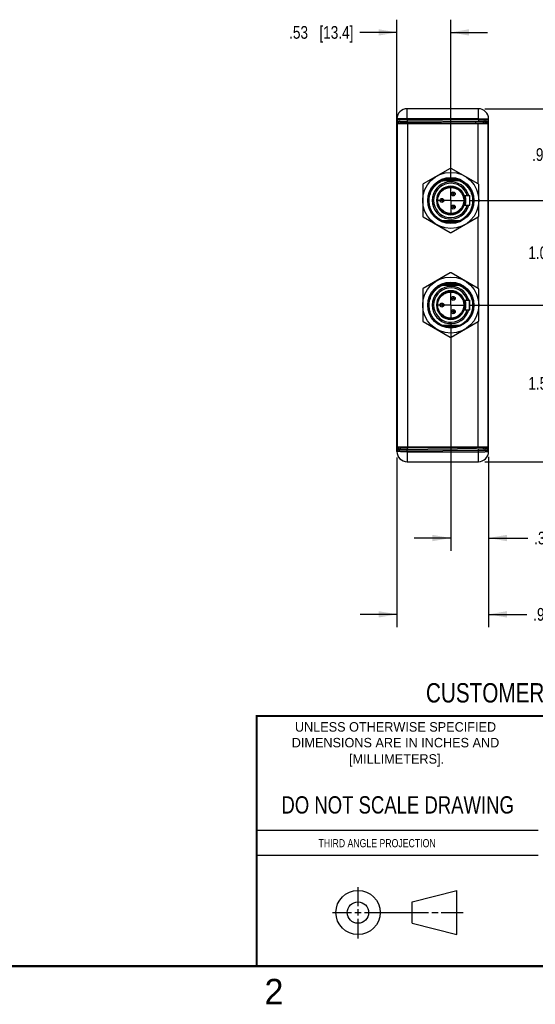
# Model space of a CAD drawing. Header units: inches. Extents: x 0 to 22, y 0 to 17.
# Tile 18 of 32: x 11.3 to 16.3, y 0.1 to 9.8. Entities that reach past the tile are written whole.
import ezdxf

# ---------------------------------------------------------------- set-up
doc = ezdxf.new("R2010")
doc.units = ezdxf.units.IN
doc.header["$LTSCALE"] = 1.21
doc.header["$MEASUREMENT"] = 0
doc.linetypes.add('CENTER', pattern=[0.6, 0.375, -0.075, 0.075, -0.075])
doc.layers.get('0').update_dxf_attribs({"linetype": 'CONTINUOUS'})
for name, color, linetype in [('02___PRT_ALL_AXES', 7, 'CONTINUOUS'), ('DEFAULT_1', 7, 'CENTER'), ('DIMENSIONS', 7, 'CONTINUOUS')]:
    doc.layers.add(name, color=color, linetype=linetype)
doc.styles.get("Standard").update_dxf_attribs({"font": 'txt', "width": 0.8})
doc.styles.add('TEXTSTYLE_2', font='txt')
doc.dimstyles.new('DIMSTYLE_1', dxfattribs={"dimtxt": 0.125, "dimasz": 0.18, "dimexe": 0.125, "dimexo": 0.0625, "dimgap": 0.0625, "dimtad": 0, "dimtih": 1, "dimtoh": 1, "dimzin": 4, "dimdsep": 46, "dimtxsty": 'STANDARD', "dimblk": '_FILLED', "dimblk1": '_FILLED', "dimblk2": '_FILLED', "dimcen": 0.09, "dimadec": 0, "dimazin": 0, "dimtp": 0.001, "dimtm": 0.001, "dimtfac": 1, "dimtofl": 0, "dimtmove": 0, "dimatfit": 3, "dimldrblk": '_FILLED', "dimfxl": 1, "dimtolj": 1, "dimtzin": 4, "dimarcsym": 0})

# ---------------------------------------------------------------- blocks, each defined once
blk = doc.blocks.new('_FILLED')
at = {"color": 0, "linetype": 'BYBLOCK'}
blk.add_solid([(0, 0), (-1, 0.174), (-1, -0.174)], dxfattribs=at)
blk = doc.blocks.new('*D2')
at = {"layer": 'DIMENSIONS', "color": 2, "linetype": 'CONTINUOUS'}
for p, q in [((15.8505, 8.9264), (16.7568, 8.9264)), ((16.6318, 8.9264), (16.6318, 8.6006)), ((16.6318, 8.0249), (16.6318, 8.3506)), ((15.7044, 8.0249), (16.7568, 8.0249))]:
    blk.add_line(p, q, dxfattribs=at)
at = {"layer": 'DIMENSIONS', "color": 2, "linetype": 'CONTINUOUS', "xscale": 0.18, "yscale": 0.18, "zscale": 0.18}
for p, rotation in [((16.6318, 8.9264), 90), ((16.6318, 8.0249), 270)]:
    blk.add_blockref('_FILLED', p, dxfattribs=dict(at, rotation=rotation))
at = {"layer": 'DIMENSIONS', "color": 2, "linetype": 'CONTINUOUS', "insert": (16.6318, 8.5381), "char_height": 0.125, "width": 1.025, "attachment_point": 2, "line_spacing_factor": 0.9}
blk.add_mtext('.90{\\Ftxt.shx;\\W1.000000;\\H0.125000; }[22.9]', dxfattribs=at)
blk = doc.blocks.new('*D3')
at = {"layer": 'DIMENSIONS', "color": 2, "linetype": 'CONTINUOUS'}
for p, q in [((15.7044, 8.0249), (16.7568, 8.0249)), ((16.6318, 8.0249), (16.6318, 7.6359)), ((16.6318, 6.9969), (16.6318, 7.3859)), ((15.7044, 6.9969), (16.7568, 6.9969))]:
    blk.add_line(p, q, dxfattribs=at)
at = {"layer": 'DIMENSIONS', "color": 2, "linetype": 'CONTINUOUS', "xscale": 0.18, "yscale": 0.18, "zscale": 0.18}
for p, rotation in [((16.6318, 8.0249), 90), ((16.6318, 6.9969), 270)]:
    blk.add_blockref('_FILLED', p, dxfattribs=dict(at, rotation=rotation))
at = {"layer": 'DIMENSIONS', "color": 2, "linetype": 'CONTINUOUS', "insert": (16.6318, 7.5734), "char_height": 0.125, "width": 1.125, "attachment_point": 2, "line_spacing_factor": 0.9}
blk.add_mtext('1.03{\\Ftxt.shx;\\W1.000000;\\H0.125000; }[26.1]', dxfattribs=at)
blk = doc.blocks.new('*D4')
at = {"layer": 'DIMENSIONS', "color": 2, "linetype": 'CONTINUOUS'}
for p, q in [((15.7044, 6.9969), (16.7568, 6.9969)), ((16.6318, 6.9969), (16.6318, 6.3521)), ((16.6318, 5.4574), (16.6318, 6.1021)), ((15.8505, 5.4574), (16.7568, 5.4574))]:
    blk.add_line(p, q, dxfattribs=at)
at = {"layer": 'DIMENSIONS', "color": 2, "linetype": 'CONTINUOUS', "xscale": 0.18, "yscale": 0.18, "zscale": 0.18}
for p, rotation in [((16.6318, 6.9969), 90), ((16.6318, 5.4574), 270)]:
    blk.add_blockref('_FILLED', p, dxfattribs=dict(at, rotation=rotation))
at = {"layer": 'DIMENSIONS', "color": 2, "linetype": 'CONTINUOUS', "insert": (16.6318, 6.2896), "char_height": 0.125, "width": 1.125, "attachment_point": 2, "line_spacing_factor": 0.9}
blk.add_mtext('1.54{\\Ftxt.shx;\\W1.000000;\\H0.125000; }[39.1]', dxfattribs=at)
blk = doc.blocks.new('*D5')
at = {"layer": 'DIMENSIONS', "color": 2, "linetype": 'CONTINUOUS'}
for p, q in [((15.5169, 6.8094), (15.5169, 4.5824)), ((15.888, 5.5063), (15.888, 4.5824)), ((15.5169, 4.7074), (15.1569, 4.7074)), ((15.888, 4.7074), (16.2737, 4.7074))]:
    blk.add_line(p, q, dxfattribs=at)
at = {"layer": 'DIMENSIONS', "color": 2, "linetype": 'CONTINUOUS', "xscale": 0.18, "yscale": 0.18, "zscale": 0.18}
blk.add_blockref('_FILLED', (15.5169, 4.7074), dxfattribs=at)
at = {"layer": 'DIMENSIONS', "color": 2, "linetype": 'CONTINUOUS', "xscale": 0.18, "yscale": 0.18, "zscale": 0.18, "rotation": 180}
blk.add_blockref('_FILLED', (15.888, 4.7074), dxfattribs=at)
at = {"layer": 'DIMENSIONS', "color": 2, "linetype": 'CONTINUOUS', "insert": (16.3362, 4.7699), "char_height": 0.125, "width": 0.925, "attachment_point": 1, "line_spacing_factor": 0.9}
blk.add_mtext('.37{\\Ftxt.shx;\\W1.000000;\\H0.125000; }[9.4]', dxfattribs=at)
blk = doc.blocks.new('*D6')
at = {"layer": 'DIMENSIONS', "color": 2, "linetype": 'CONTINUOUS'}
for p, q in [((14.988, 5.4987), (14.988, 3.8324)), ((15.888, 5.5063), (15.888, 3.8324)), ((14.988, 3.9574), (14.628, 3.9574)), ((15.888, 3.9574), (16.2641, 3.9574))]:
    blk.add_line(p, q, dxfattribs=at)
at = {"layer": 'DIMENSIONS', "color": 2, "linetype": 'CONTINUOUS', "xscale": 0.18, "yscale": 0.18, "zscale": 0.18}
blk.add_blockref('_FILLED', (14.988, 3.9574), dxfattribs=at)
at = {"layer": 'DIMENSIONS', "color": 2, "linetype": 'CONTINUOUS', "xscale": 0.18, "yscale": 0.18, "zscale": 0.18, "rotation": 180}
blk.add_blockref('_FILLED', (15.888, 3.9574), dxfattribs=at)
at = {"layer": 'DIMENSIONS', "color": 2, "linetype": 'CONTINUOUS', "insert": (16.3266, 4.0199), "char_height": 0.125, "width": 1.025, "attachment_point": 1, "line_spacing_factor": 0.9}
blk.add_mtext('.90{\\Ftxt.shx;\\W1.000000;\\H0.125000; }[22.9]', dxfattribs=at)
blk = doc.blocks.new('*D7')
at = {"layer": 'DIMENSIONS', "color": 2, "linetype": 'CONTINUOUS'}
for p, q in [((14.988, 8.65), (14.988, 9.8014)), ((15.5169, 8.2124), (15.5169, 9.8014)), ((14.988, 9.6764), (14.6235, 9.6764)), ((15.5169, 9.6764), (15.8769, 9.6764))]:
    blk.add_line(p, q, dxfattribs=at)
at = {"layer": 'DIMENSIONS', "color": 2, "linetype": 'CONTINUOUS', "xscale": 0.18, "yscale": 0.18, "zscale": 0.18}
blk.add_blockref('_FILLED', (14.988, 9.6764), dxfattribs=at)
at = {"layer": 'DIMENSIONS', "color": 2, "linetype": 'CONTINUOUS', "xscale": 0.18, "yscale": 0.18, "zscale": 0.18, "rotation": 180}
blk.add_blockref('_FILLED', (15.5169, 9.6764), dxfattribs=at)
at = {"layer": 'DIMENSIONS', "color": 2, "linetype": 'CONTINUOUS', "insert": (14.561, 9.7389), "char_height": 0.125, "width": 1.025, "attachment_point": 3, "line_spacing_factor": 0.9}
blk.add_mtext('.53{\\Ftxt.shx;\\W1.000000;\\H0.125000; }[13.4]', dxfattribs=at)
blk = doc.blocks.new('*D11')
at = {"layer": 'DIMENSIONS', "color": 2, "linetype": 'CONTINUOUS'}
for p, q in [((15.8505, 8.9264), (17.9896, 8.9264)), ((17.8646, 8.9264), (17.8646, 7.3169)), ((17.8646, 5.4574), (17.8646, 7.0669)), ((15.8505, 5.4574), (17.9896, 5.4574))]:
    blk.add_line(p, q, dxfattribs=at)
at = {"layer": 'DIMENSIONS', "color": 2, "linetype": 'CONTINUOUS', "xscale": 0.18, "yscale": 0.18, "zscale": 0.18}
for p, rotation in [((17.8646, 8.9264), 90), ((17.8646, 5.4574), 270)]:
    blk.add_blockref('_FILLED', p, dxfattribs=dict(at, rotation=rotation))
at = {"layer": 'DIMENSIONS', "color": 2, "linetype": 'CONTINUOUS', "insert": (17.8646, 7.2544), "char_height": 0.125, "width": 1.125, "attachment_point": 2, "line_spacing_factor": 0.9}
blk.add_mtext('3.47{\\Ftxt.shx;\\W1.000000;\\H0.125000; }[88.1]', dxfattribs=at)

msp = doc.modelspace()

# ---------------------------------------------------------------- linework, layer by layer
at = {"color": 7, "linetype": 'CONTINUOUS'}
for p, q in [((15.088, 8.8221), (15.088, 8.9264)), ((15.788, 8.9264), (15.088, 8.9264)), ((15.788, 8.816), (15.788, 8.9264)), ((14.988, 5.5574), (14.988, 8.8264)), ((14.988, 8.8226), (14.9953, 8.8226)), ((14.9953, 8.8226), (15.088, 8.8221)), ((15.0015, 8.7814), (15.0016, 8.8088)), ((15.0016, 8.8088), (15.8741, 8.8012)), ((15.0094, 8.7814), (15.0093, 8.8087)), ((15.088, 8.8221), (15.0878, 8.8081)), ((15.788, 8.8281), (15.088, 8.8281)), ((15.088, 8.8221), (15.788, 8.816)), ((15.0918, 8.8011), (15.0916, 8.808)), ((15.788, 8.816), (15.7878, 8.8019)), ((15.788, 8.816), (15.888, 8.815)), ((15.888, 5.5574), (15.888, 8.8264)), ((14.988, 8.7288), (14.9905, 8.7288)), ((14.988, 8.7182), (14.9905, 8.7182)), ((15.023, 8.795), (15.023, 8.7814)), ((15.023, 8.795), (15.0917, 8.7942)), ((15.0917, 8.7942), (15.0917, 8.7814)), ((15.0917, 8.7942), (15.7619, 8.7884)), ((15.7619, 8.7884), (15.7618, 8.8022)), ((15.7619, 8.7884), (15.7619, 8.7814)), ((15.7619, 8.7884), (15.8331, 8.7876)), ((15.8331, 8.7876), (15.8331, 8.7814)), ((15.8331, 8.7876), (15.8502, 8.7875)), ((15.8741, 8.8012), (15.8742, 8.7814)), ((15.888, 8.7212), (15.8819, 8.7212)), ((14.988, 8.6782), (14.988, 8.6779)), ((14.988, 8.6778), (14.988, 8.6779)), ((14.988, 8.6778), (14.988, 8.6778)), ((14.989, 8.6889), (14.9904, 8.6871)), ((14.9905, 8.5875), (14.988, 8.5875)), ((15.512, 8.3403), (15.2462, 8.1868)), ((15.7876, 8.1868), (15.5218, 8.3403)), ((15.5033, 8.243), (15.5033, 8.2431)), ((15.5306, 8.2431), (15.5305, 8.243)), ((15.2413, 8.1783), (15.2413, 7.8714)), ((15.3347, 8.1458), (15.3349, 8.1457)), ((15.3961, 8.2069), (15.396, 8.2071)), ((15.4196, 8.2207), (15.4197, 8.2205)), ((15.4229, 8.2219), (15.6109, 8.2219)), ((15.6142, 8.2205), (15.6142, 8.2207)), ((15.6379, 8.2071), (15.6377, 8.2069)), ((15.699, 8.1457), (15.6991, 8.1458)), ((15.7925, 7.8714), (15.7925, 8.1783)), ((15.2986, 8.0385), (15.2988, 8.0385)), ((15.3213, 8.1221), (15.3211, 8.1222)), ((15.6495, 8.0721), (15.7031, 8.0721)), ((15.7031, 7.9776), (15.7031, 8.0721)), ((15.7128, 8.1222), (15.7126, 8.1221)), ((15.735, 8.0385), (15.7352, 8.0385)), ((15.2988, 8.0113), (15.2986, 8.0112)), ((15.6495, 7.9776), (15.7031, 7.9776)), ((15.7352, 8.0112), (15.735, 8.0113)), ((15.2462, 7.8629), (15.512, 7.7095)), ((15.3211, 7.9276), (15.3213, 7.9276)), ((15.3349, 7.9041), (15.3347, 7.9039)), ((15.396, 7.8427), (15.3961, 7.8428)), ((15.5218, 7.7095), (15.7876, 7.8629)), ((15.6377, 7.8428), (15.6379, 7.8427)), ((15.6991, 7.9039), (15.699, 7.9041)), ((15.7126, 7.9276), (15.7128, 7.9276)), ((15.4197, 7.8292), (15.4196, 7.829)), ((15.4229, 7.8278), (15.6109, 7.8278)), ((15.5033, 7.8066), (15.5033, 7.8068)), ((15.5305, 7.8068), (15.5306, 7.8066)), ((15.6142, 7.829), (15.6142, 7.8292)), ((15.512, 7.3123), (15.2462, 7.1589)), ((15.7876, 7.1589), (15.5218, 7.3123)), ((15.3961, 7.179), (15.396, 7.1791)), ((15.4196, 7.1928), (15.4197, 7.1926)), ((15.4229, 7.194), (15.6109, 7.194)), ((15.5033, 7.215), (15.5033, 7.2152)), ((15.5306, 7.2152), (15.5305, 7.215)), ((15.6142, 7.1926), (15.6142, 7.1928)), ((15.6379, 7.1791), (15.6377, 7.179)), ((15.2413, 7.1503), (15.2413, 6.8435)), ((15.3213, 7.0942), (15.3211, 7.0942)), ((15.3347, 7.1179), (15.3349, 7.1177)), ((15.699, 7.1177), (15.6991, 7.1179)), ((15.7128, 7.0942), (15.7126, 7.0942)), ((15.7925, 6.8435), (15.7925, 7.1503)), ((15.2986, 7.0106), (15.2988, 7.0105)), ((15.2988, 6.9833), (15.2986, 6.9833)), ((15.6495, 7.0442), (15.7031, 7.0442)), ((15.699, 7.0442), (15.699, 6.9497)), ((15.7031, 6.9497), (15.7031, 7.0442)), ((15.735, 7.0105), (15.7352, 7.0106)), ((15.7352, 6.9833), (15.735, 6.9833)), ((15.3211, 6.8996), (15.3213, 6.8997)), ((15.3349, 6.8761), (15.3347, 6.876)), ((15.6495, 6.9497), (15.7031, 6.9497)), ((15.6991, 6.876), (15.699, 6.8761)), ((15.7126, 6.8997), (15.7128, 6.8996)), ((15.2462, 6.835), (15.512, 6.6815)), ((15.396, 6.8147), (15.3961, 6.8149)), ((15.4197, 6.8013), (15.4196, 6.8011)), ((15.4229, 6.7999), (15.6109, 6.7999)), ((15.5033, 6.7786), (15.5033, 6.7788)), ((15.5218, 6.6815), (15.7876, 6.835)), ((15.5305, 6.7788), (15.5306, 6.7786)), ((15.6142, 6.8011), (15.6142, 6.8013)), ((15.6377, 6.8149), (15.6379, 6.8147)), ((14.9905, 5.7963), (14.988, 5.7963)), ((14.988, 5.6655), (14.9905, 5.6655)), ((14.988, 5.6549), (14.9905, 5.6549)), ((14.989, 5.6948), (14.9904, 5.6967)), ((15.888, 5.6626), (15.8819, 5.6626)), ((14.9953, 5.5611), (14.988, 5.5612)), ((15.088, 5.5617), (14.9953, 5.5611)), ((15.0016, 5.5749), (15.0015, 5.6024)), ((15.8741, 5.5826), (15.0016, 5.5749)), ((15.0093, 5.575), (15.0094, 5.6024)), ((15.023, 5.6024), (15.023, 5.5888)), ((15.0917, 5.5895), (15.023, 5.5888)), ((15.088, 5.5617), (15.0878, 5.5757)), ((15.788, 5.5678), (15.088, 5.5617)), ((15.088, 5.5617), (15.088, 5.4574)), ((15.088, 5.5556), (15.788, 5.5556)), ((15.0918, 5.5826), (15.0916, 5.5757)), ((15.0917, 5.6024), (15.0917, 5.5895)), ((15.7619, 5.5954), (15.0917, 5.5895)), ((15.7619, 5.5954), (15.7618, 5.5816)), ((15.7619, 5.6024), (15.7619, 5.5954)), ((15.8331, 5.5961), (15.7619, 5.5954)), ((15.788, 5.5678), (15.7878, 5.5818)), ((15.888, 5.5688), (15.788, 5.5678)), ((15.788, 5.4574), (15.788, 5.5678)), ((15.8331, 5.6024), (15.8331, 5.5961)), ((15.8502, 5.5962), (15.8331, 5.5961)), ((15.8505, 5.5967), (15.8502, 5.5962)), ((15.8742, 5.6024), (15.8741, 5.5826)), ((15.088, 5.4574), (15.788, 5.4574)), ((15.1374, 1.132), (15.5769, 1.2447)), ((15.5769, 0.8105), (15.5769, 1.2447)), ((15.1374, 0.9219), (15.1374, 1.132)), ((15.1374, 0.9219), (15.5769, 0.8105))]:
    msp.add_line(p, q, dxfattribs=at)
at = {"color": 3, "linetype": 'CONTINUOUS'}
for p, q in [((14.9905, 8.7814), (14.9905, 5.6024)), ((14.9905, 8.7814), (15.8819, 8.7814)), ((15.0905, 8.7814), (15.0905, 5.6024)), ((15.7819, 8.7814), (15.7819, 8.1901)), ((15.8819, 8.7814), (15.8819, 5.6024)), ((15.7819, 7.8596), (15.7819, 7.1622)), ((15.7819, 6.8317), (15.7819, 5.6024)), ((14.9905, 5.6024), (15.8819, 5.6024))]:
    msp.add_line(p, q, dxfattribs=at)
at = {"color": 2, "linetype": 'CONTINUOUS'}
for p, q in [((13.61, 1.835), (16.375, 1.835)), ((16.375, 1.5888), (13.61, 1.5888)), ((14.6059, 1.0901), (14.6059, 1.2769)), ((14.3557, 1.0276), (14.5434, 1.0276)), ((14.5747, 1.0276), (14.6372, 1.0276)), ((14.6059, 0.9964), (14.6059, 1.0589)), ((14.6684, 1.0276), (15.2987, 1.0276)), ((15.3299, 1.0276), (15.3924, 1.0276)), ((15.4237, 1.0276), (15.6394, 1.0276)), ((14.6059, 0.7723), (14.6059, 0.9651))]:
    msp.add_line(p, q, dxfattribs=at)
at = {"color": 7, "linetype": 'CONTINUOUS', "const_width": 0.02}
for points in [[(13.6, 2.9595), (21.5, 2.96)], [(13.61, 0.5), (13.61, 2.96)], [(0.5, 0.5), (21.5, 0.5)]]:
    msp.add_lwpolyline(points, dxfattribs=at)
at = {"color": 7, "linetype": 'CONTINUOUS'}
for centre, radius in [((15.5169, 8.0249), 0.2756), ((15.5169, 8.0249), 0.2266), ((15.5169, 8.0249), 0.2188), ((15.5169, 8.0249), 0.1378), ((15.5169, 8.0249), 0.128), ((15.4295, 8.0249), 0.0197), ((15.4295, 8.0249), 0.0193), ((15.4295, 8.0249), 0.00748), ((15.5413, 8.0898), 0.0197), ((15.5413, 8.0898), 0.0193), ((15.5413, 8.0898), 0.00748), ((15.5413, 7.9599), 0.0197), ((15.5413, 7.9599), 0.0193), ((15.5413, 7.9599), 0.00748), ((15.5169, 6.9969), 0.2756), ((15.5169, 6.9969), 0.2266), ((15.5169, 6.9969), 0.2188), ((15.5169, 6.9969), 0.1378), ((15.5169, 6.9969), 0.128), ((15.5413, 7.0619), 0.0197), ((15.5413, 7.0619), 0.0193), ((15.5413, 7.0619), 0.00748), ((15.4295, 6.9969), 0.0197), ((15.4295, 6.9969), 0.0193), ((15.4295, 6.9969), 0.00748), ((15.5413, 6.932), 0.0197), ((15.5413, 6.932), 0.0193), ((15.5413, 6.932), 0.00748), ((14.6059, 1.0276), 0.2171), ((14.6054, 1.0269), 0.105)]:
    msp.add_circle(centre, radius, dxfattribs=at)
for centre, radius, start, end in [((15.088, 8.8264), 0.1, 90, 180), ((15.788, 8.8264), 0.1, 0, 90), ((15.0017, 8.8226), 0.0138, 180, 269.5), ((15.0092, 8.795), 0.0138, 0, 89.5), ((15.8742, 8.815), 0.0138, 269.5, 0.00002), ((14.3684, 8.8006), 0.7234, 359.49527, 0.0409), ((15.8469, 8.7877), 0.0138, 89.5189, 180.01815), ((15.864, 8.7875), 0.0138, 89.5189, 180.01815), ((15.008, 8.6776), 0.02, 180, 208.89097), ((15.0074, 8.6777), 0.0195, 180.05169, 186.6605), ((15.5169, 8.3317), 0.00984, 60, 120), ((15.5169, 8.0249), 0.2185, 93.56859, 116.43141), ((15.5169, 8.0249), 0.2185, 63.56859, 86.43141), ((15.2512, 8.1783), 0.00984, 120, 180), ((15.5169, 8.0249), 0.2183, 115.49605, 174.60348), ((15.5169, 8.0249), 0.1831, 14.95525, 345.04475), ((15.5169, 8.0249), 0.2185, 123.56859, 146.43141), ((15.5169, 8.0249), 0.1689, 16.24351, 343.75649), ((15.5169, 8.0249), 0.1407, 19.61294, 340.38706), ((15.5169, 8.0249), 0.2183, 5.73383, 64.50395), ((15.5169, 8.0249), 0.2185, 33.56859, 56.43141), ((15.7827, 8.1783), 0.00984, 0, 60), ((15.5245, 8.0247), 0.2259, 174.74439, 182.81759), ((15.5169, 8.0249), 0.2185, 153.56859, 176.43141), ((15.5169, 8.0249), 0.1496, 341.59059, 18.40968), ((15.5169, 8.0249), 0.2185, 3.56859, 26.43141), ((15.5091, 8.0249), 0.2261, 354.46421, 5.53579), ((15.5169, 8.0249), 0.2185, 183.56859, 206.43141), ((15.5169, 8.0249), 0.2183, 182.9585, 244.50395), ((15.5169, 8.0249), 0.2183, 301.05636, 354.26617), ((15.5169, 8.0249), 0.2185, 333.56859, 356.43141), ((15.2512, 7.8714), 0.00984, 180, 240), ((15.5169, 8.0249), 0.2185, 213.56859, 236.43141), ((15.5169, 8.0249), 0.2185, 303.56859, 326.43141), ((15.7827, 7.8714), 0.00984, 300, 360), ((15.5169, 8.0249), 0.2185, 243.56859, 266.43141), ((15.5169, 8.0249), 0.2185, 273.56859, 296.43141), ((15.5192, 8.0263), 0.2183, 294.64984, 300.35334), ((15.5168, 8.025), 0.2185, 295.49824, 301.05413), ((15.5169, 7.718), 0.00984, 240, 300), ((15.5169, 7.3038), 0.00984, 60, 120), ((15.5169, 6.9969), 0.2183, 115.49605, 174.60348), ((15.5169, 6.9969), 0.1831, 14.95525, 345.04475), ((15.5169, 6.9969), 0.2185, 123.56859, 146.43141), ((15.5169, 6.9969), 0.1689, 16.24351, 343.75649), ((15.5169, 6.9969), 0.2185, 93.56859, 116.43141), ((15.5169, 6.9969), 0.2185, 63.56859, 86.43141), ((15.5169, 6.9969), 0.2183, 5.73383, 64.50395), ((15.5169, 6.9969), 0.2185, 33.56859, 56.43141), ((15.2512, 7.1503), 0.00984, 120, 180), ((15.5169, 6.9969), 0.2185, 153.56859, 176.43141), ((15.5169, 6.9969), 0.1407, 19.61294, 340.38706), ((15.5169, 6.9969), 0.2185, 3.56859, 26.43141), ((15.7827, 7.1503), 0.00984, 0, 60), ((15.5245, 6.9968), 0.2259, 174.74439, 182.81759), ((15.5169, 6.9969), 0.2185, 183.56859, 206.43141), ((15.5169, 6.9969), 0.2183, 182.9585, 244.50395), ((15.5169, 6.9969), 0.2183, 301.05636, 354.26617), ((15.5169, 6.9969), 0.1496, 341.59059, 18.40968), ((15.5169, 6.9969), 0.2185, 333.56859, 356.43141), ((15.5091, 6.9969), 0.2261, 354.46421, 5.53579), ((15.5169, 6.9969), 0.2185, 213.56859, 236.43141), ((15.5169, 6.9969), 0.2185, 303.56859, 326.43141), ((15.2512, 6.8435), 0.00984, 180, 240), ((15.5169, 6.9969), 0.2185, 243.56859, 266.43141), ((15.5169, 6.9969), 0.2185, 273.56859, 296.43141), ((15.5192, 6.9983), 0.2183, 294.64984, 300.35334), ((15.5168, 6.9971), 0.2185, 295.49824, 301.05413), ((15.7827, 6.8435), 0.00984, 300, 360), ((15.5169, 6.6901), 0.00984, 240, 300), ((15.008, 5.7061), 0.02, 151.10903, 180), ((14.9949, 5.703), 0.0069, 171.70621, 179.97366), ((15.0017, 5.5612), 0.0138, 90.5, 180.00002), ((15.088, 5.5574), 0.1, 180, 270), ((15.0092, 5.5888), 0.0138, 270.5, 360), ((14.3684, 5.5831), 0.7234, 359.9591, 0.50473), ((15.788, 5.5574), 0.1, 270, 360), ((15.8469, 5.5961), 0.0138, 179.98185, 270.4811), ((15.864, 5.5962), 0.0138, 179.98185, 270.4811), ((15.1042, 5.6236), 0.7615, 358.01776, 358.40075), ((15.8742, 5.5688), 0.0138, 0, 90.5)]:
    msp.add_arc(centre, radius, start, end, dxfattribs=at)
for points, knots in [([(15.088, 8.8281), (15.0815, 8.8281), (15.0687, 8.8281), (15.0502, 8.828), (15.0331, 8.8278), (15.0201, 8.8277), (15.0109, 8.8275), (15.0051, 8.8274), (15, 8.8272), (14.9959, 8.8271), (14.9926, 8.8269), (14.9904, 8.8268), (14.9891, 8.8266), (14.9885, 8.8266), (14.9882, 8.8265), (14.988, 8.8264), (14.988, 8.8264)], [0, 0, 0, 0, 0.194941, 0.382438, 0.555198, 0.706652, 0.772527, 0.830957, 0.8814, 0.923357, 0.956433, 0.980323, 0.988747, 0.99481, 0.998521, 1, 1, 1, 1]), ([(15.788, 8.8281), (15.7945, 8.8281), (15.8072, 8.8281), (15.8257, 8.828), (15.8428, 8.8278), (15.8558, 8.8277), (15.865, 8.8275), (15.8708, 8.8274), (15.8759, 8.8272), (15.8801, 8.8271), (15.8833, 8.8269), (15.8855, 8.8268), (15.8868, 8.8266), (15.8874, 8.8266), (15.8877, 8.8265), (15.888, 8.8264), (15.888, 8.8264)], [0, 0, 0, 0, 0.194941, 0.382438, 0.555198, 0.706652, 0.772527, 0.830957, 0.8814, 0.923357, 0.956433, 0.980323, 0.988747, 0.99481, 0.998521, 1, 1, 1, 1]), ([(15.8502, 8.7875), (15.8503, 8.7875), (15.8505, 8.7868), (15.8507, 8.7858), (15.851, 8.7838), (15.8511, 8.7823), (15.8512, 8.7814)], [0, 0, 0, 0, 0.074139, 0.264091, 0.573574, 1, 1, 1, 1]), ([(15.8641, 8.8013), (15.8642, 8.8013), (15.8643, 8.8007), (15.8645, 8.7998), (15.8647, 8.7981), (15.8648, 8.7959), (15.865, 8.7931), (15.8652, 8.7882), (15.8653, 8.7842), (15.8654, 8.7814)], [0, 0, 0, 0, 0.018755, 0.068189, 0.149164, 0.261245, 0.403609, 0.575132, 1, 1, 1, 1]), ([(14.988, 8.6926), (14.988, 8.6917), (14.9882, 8.6904), (14.9888, 8.6892), (14.989, 8.6889)], [0, 0, 0, 0, 0.740958, 1, 1, 1, 1]), ([(14.988, 8.6807), (14.988, 8.6802), (14.9882, 8.6781), (14.9894, 8.6762), (14.9905, 8.6751)], [0, 0, 0, 0, 0.239832, 1, 1, 1, 1]), ([(15.4291, 7.8278), (15.4195, 7.8322), (15.4011, 7.8425), (15.376, 7.8618), (15.3539, 7.8845), (15.3353, 7.9101), (15.3205, 7.9381), (15.3103, 7.9681), (15.3048, 7.9993), (15.3035, 8.0414), (15.3113, 8.0834), (15.3281, 8.122), (15.3452, 8.1487), (15.366, 8.1726), (15.39, 8.1932), (15.4168, 8.21), (15.4362, 8.2185), (15.4461, 8.2219)], [0, 0, 0, 0, 0.062519, 0.12504, 0.187563, 0.250086, 0.312608, 0.37513, 0.437651, 0.500173, 0.62488, 0.687401, 0.749921, 0.812442, 0.874964, 0.937483, 1, 1, 1, 1]), ([(15.5891, 8.2219), (15.5981, 8.2188), (15.6159, 8.2112), (15.6406, 8.1963), (15.6632, 8.1782), (15.6832, 8.1573), (15.7002, 8.1339), (15.7138, 8.1084), (15.7236, 8.0813), (15.7297, 8.053), (15.732, 8.0242), (15.7306, 7.9953), (15.7254, 7.9669), (15.7164, 7.9394), (15.7037, 7.9134), (15.6875, 7.8895), (15.6684, 7.8678), (15.654, 7.855), (15.6463, 7.8492)], [0, 0, 0, 0, 0.062495, 0.124996, 0.187494, 0.249994, 0.312497, 0.374995, 0.437499, 0.499999, 0.562498, 0.624997, 0.687498, 0.749996, 0.812499, 0.874993, 0.937505, 1, 1, 1, 1]), ([(15.4291, 6.7999), (15.4195, 6.8043), (15.4011, 6.8145), (15.376, 6.8338), (15.3539, 6.8565), (15.3353, 6.8821), (15.3205, 6.9101), (15.3103, 6.9401), (15.3048, 6.9713), (15.3035, 7.0134), (15.3113, 7.0554), (15.3281, 7.0941), (15.3452, 7.1208), (15.366, 7.1446), (15.39, 7.1652), (15.4168, 7.1821), (15.4362, 7.1905), (15.4461, 7.194)], [0, 0, 0, 0, 0.062519, 0.12504, 0.187563, 0.250086, 0.312608, 0.37513, 0.437651, 0.500173, 0.62488, 0.687401, 0.749921, 0.812442, 0.874964, 0.937483, 1, 1, 1, 1]), ([(15.5891, 7.194), (15.5981, 7.1908), (15.6159, 7.1832), (15.6406, 7.1683), (15.6632, 7.1502), (15.6832, 7.1293), (15.7002, 7.106), (15.7138, 7.0805), (15.7236, 7.0533), (15.7297, 7.025), (15.732, 6.9962), (15.7306, 6.9674), (15.7254, 6.9389), (15.7164, 6.9114), (15.7037, 6.8855), (15.6875, 6.8615), (15.6684, 6.8399), (15.654, 6.8271), (15.6463, 6.8212)], [0, 0, 0, 0, 0.062495, 0.124996, 0.187494, 0.249994, 0.312497, 0.374995, 0.437499, 0.499999, 0.562498, 0.624997, 0.687498, 0.749996, 0.812499, 0.874993, 0.937505, 1, 1, 1, 1]), ([(14.9905, 5.7086), (14.9901, 5.7083), (14.989, 5.707), (14.9882, 5.7053), (14.988, 5.704)], [0, 0, 0, 0, 0.266358, 1, 1, 1, 1]), ([(14.988, 5.6911), (14.988, 5.6921), (14.9882, 5.6934), (14.9888, 5.6945), (14.989, 5.6948)], [0, 0, 0, 0, 0.740958, 1, 1, 1, 1]), ([(15.088, 5.5556), (15.0815, 5.5556), (15.0687, 5.5556), (15.0502, 5.5557), (15.0331, 5.5559), (15.0201, 5.5561), (15.0109, 5.5563), (15.0051, 5.5564), (15, 5.5565), (14.9959, 5.5567), (14.9926, 5.5568), (14.9904, 5.557), (14.9891, 5.5571), (14.9885, 5.5572), (14.9882, 5.5573), (14.988, 5.5573), (14.988, 5.5574)], [0, 0, 0, 0, 0.194941, 0.382438, 0.555198, 0.706652, 0.772527, 0.830957, 0.8814, 0.923357, 0.956433, 0.980323, 0.988747, 0.99481, 0.998521, 1, 1, 1, 1]), ([(15.788, 5.5556), (15.7945, 5.5556), (15.8072, 5.5556), (15.8257, 5.5557), (15.8428, 5.5559), (15.8558, 5.5561), (15.865, 5.5563), (15.8708, 5.5564), (15.8759, 5.5565), (15.8801, 5.5567), (15.8833, 5.5568), (15.8855, 5.557), (15.8868, 5.5571), (15.8874, 5.5572), (15.8877, 5.5573), (15.888, 5.5573), (15.888, 5.5574)], [0, 0, 0, 0, 0.194937, 0.382433, 0.555195, 0.70665, 0.772525, 0.830956, 0.881399, 0.923356, 0.956433, 0.980323, 0.988747, 0.99481, 0.998521, 1, 1, 1, 1]), ([(15.8512, 5.6023), (15.8511, 5.6011), (15.8509, 5.5993), (15.8507, 5.5974), (15.8505, 5.5967)], [0, 0, 0, 0, 0.637185, 1, 1, 1, 1]), ([(15.8653, 5.5973), (15.8652, 5.5952), (15.8651, 5.5922), (15.8649, 5.5885), (15.8647, 5.5864), (15.8646, 5.5848), (15.8644, 5.5835), (15.8643, 5.5829), (15.8642, 5.5825), (15.8641, 5.5825)], [0, 0, 0, 0, 0.427105, 0.598343, 0.739974, 0.851226, 0.931522, 0.980671, 1, 1, 1, 1])]:
    msp.add_open_spline(points, degree=3, knots=knots, dxfattribs=at)
for points in [[(14.9881, 8.6754), (14.9883, 8.6739), (14.9886, 8.6725), (14.9891, 8.6711)], [(14.9891, 5.7126), (14.9883, 5.7106), (14.988, 5.7083), (14.988, 5.7061)]]:
    msp.add_open_spline(points, degree=3, dxfattribs=at)
at = {"layer": '02___PRT_ALL_AXES', "color": 3, "linetype": 'CONTINUOUS'}
for p, q in [((15.4486, 8.2324), (15.5852, 8.2324)), ((15.5853, 7.8174), (15.4485, 7.8174)), ((15.4486, 7.2044), (15.5852, 7.2044)), ((15.5853, 6.7894), (15.4485, 6.7894))]:
    msp.add_line(p, q, dxfattribs=at)
at = {"layer": 'DEFAULT_1', "color": 7, "linetype": 'CENTER'}
for p, q in [((15.5169, 8.0249), (15.5169, 8.1499)), ((15.5169, 8.0249), (15.3919, 8.0249)), ((15.5169, 8.0249), (15.5169, 7.8999)), ((15.5169, 8.0249), (15.6419, 8.0249)), ((15.5169, 6.9969), (15.5169, 7.1219)), ((15.5169, 6.9969), (15.3919, 6.9969)), ((15.5169, 6.9969), (15.6419, 6.9969)), ((15.5169, 6.9969), (15.5169, 6.8719))]:
    msp.add_line(p, q, dxfattribs=at)

# ---------------------------------------------------------------- texts
at = {"color": 7, "linetype": 'CONTINUOUS', "attachment_point": 2, "line_spacing_factor": 0.9}
for s, insert, char_height, width in [('CUSTOMER DRAWING', (16.3742, 3.2811), 0.19, 2.432), ('DO NOT SCALE DRAWING', (14.9953, 2.1698), 0.17, 2.72)]:
    msp.add_mtext(s, dxfattribs=dict(at, insert=insert, char_height=char_height, width=width))
at = {"color": 2, "linetype": 'CONTINUOUS', "line_spacing_factor": 0.9, "style": 'TEXTSTYLE_2'}
for s, insert, char_height, width, attachment_point in [('UNLESS OTHERWISE SPECIFIED', (14.9742, 2.8979), 0.093, 2.418, 2), ('DIMENSIONS ARE IN INCHES AND', (14.9742, 2.7431), 0.093, 2.604, 2), ('[MILLIMETERS].', (14.9844, 2.5829), 0.093, 1.302, 2), ('2', (13.6875, 0.375), 0.25, 0.25, 1)]:
    msp.add_mtext(s, dxfattribs=dict(at, insert=insert, char_height=char_height, width=width, attachment_point=attachment_point))
at = {"color": 2, "linetype": 'CONTINUOUS', "insert": (14.2178, 1.7486), "char_height": 0.08, "width": 1.408, "attachment_point": 1, "line_spacing_factor": 0.9}
msp.add_mtext('THIRD ANGLE PROJECTION', dxfattribs=at)

# ---------------------------------------------------------------- dimensions: what is measured, and where the dimension line sits
at = {"layer": 'DIMENSIONS', "color": 2, "linetype": 'CONTINUOUS'}
for base, p1, p2, angle, picture, middle in [((14.988, 9.6764), (15.5169, 8.1499), (14.988, 8.5875), 180, '*D7', (14.0485, 9.6764)), ((16.6318, 8.0249), (15.788, 8.9264), (15.6419, 8.0249), 270, '*D2', (16.6318, 8.4756)), ((17.8646, 5.4574), (15.788, 8.9264), (15.788, 5.4574), 270, '*D11', (17.8646, 7.1919)), ((16.6318, 8.0249), (15.6419, 6.9969), (15.6419, 8.0249), 90, '*D3', (16.6318, 7.5109)), ((16.6318, 5.4574), (15.6419, 6.9969), (15.788, 5.4574), 270, '*D4', (16.6318, 6.2271))]:
    dim = msp.add_linear_dim(base=base, p1=p1, p2=p2, angle=angle, dimstyle='DIMSTYLE_1', dxfattribs=at)
    dim.commit()
    dim.dimension.update_dxf_attribs({"geometry": picture, "text_midpoint": middle, "dimtype": 160})
for base, p1, picture, middle in [((15.888, 4.7074), (15.5169, 6.8719), '*D5', (16.7987, 4.7074)), ((15.888, 3.9574), (14.988, 5.5612), '*D6', (16.8391, 3.9574))]:
    dim = msp.add_linear_dim(base=base, p1=p1, p2=(15.888, 5.5688), dimstyle='DIMSTYLE_1', dxfattribs=at)
    dim.commit()
    dim.dimension.update_dxf_attribs({"geometry": picture, "text_midpoint": middle, "dimtype": 160})

doc.saveas('drawing.dxf')
